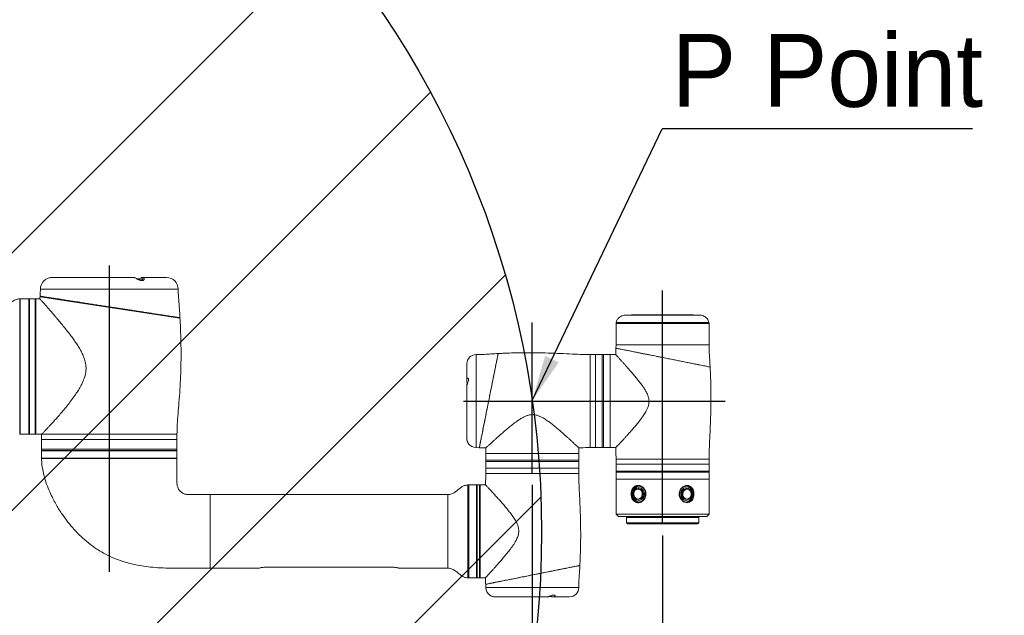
# Model space of a CAD drawing. Header units: millimetres. Extents: x 46 to 192, y 52 to 259.
# Tile 9 of 17: x 127 to 170, y 88 to 114. Entities that reach past the tile are written whole.
import ezdxf

# ---------------------------------------------------------------- set-up
doc = ezdxf.new("R2010")
doc.units = ezdxf.units.MM
doc.layers.add('标注层', color=3, linetype='Continuous')
doc.styles.add('SLDTEXTSTYLE1', font='ARIAL.TTF', dxfattribs={"width": 0.5688})
doc.styles.add('SLDTEXTSTYLE2', font='ARIAL.TTF', dxfattribs={"width": 0.948})
doc.styles.get("Standard").update_dxf_attribs({"font": 'HYSWLONGFANGSONG.TTF'})
doc.dimstyles.new('SLDDIMSTYLE0', dxfattribs={"dimtxt": 3.081982, "dimasz": 2, "dimexe": 0, "dimexo": 0.0625, "dimgap": 0.770496, "dimtad": 2, "dimlfac": 20, "dimrnd": 1e-09, "dimzin": 12, "dimdsep": 46, "dimtxsty": 'SLDTEXTSTYLE1', "dimsah": 1, "dimcen": 0.09, "dimadec": 0, "dimazin": 3, "dimtfac": 1, "dimtmove": 0, "dimatfit": 0, "dimfxl": 0, "dimfrac": 2, "dimtolj": 1, "dimtzin": 12, "dimarcsym": 0})
doc.dimstyles.new('SLDDIMSTYLE3', dxfattribs={"dimtxt": 0.18, "dimasz": 2, "dimexe": 0, "dimexo": 0.0625, "dimgap": 0, "dimtad": 0, "dimtih": 1, "dimtoh": 1, "dimdec": 0, "dimrnd": 1e-09, "dimzin": 0, "dimdsep": 46, "dimtxsty": 'Standard', "dimsah": 1, "dimcen": 0.09, "dimadec": 0, "dimazin": 0, "dimtfac": 2, "dimtdec": 0, "dimtofl": 0, "dimtmove": 0, "dimatfit": 3, "dimfxl": 0, "dimfrac": 2, "dimtolj": 1, "dimtzin": 0, "dimarcsym": 0})

# ---------------------------------------------------------------- blocks, each defined once
blk = doc.blocks.new('_D_5')
at = {"layer": '标注层'}
for p, q in [((149.341, 94.119), (149.341, 75.619)), ((155.016, 91.919), (155.016, 75.619)), ((149.341, 76.119), (146.341, 76.119)), ((149.341, 76.119), (155.016, 76.119)), ((155.016, 76.119), (163.671, 76.119))]:
    blk.add_line(p, q, dxfattribs=at)
for points in [[(149.341, 76.119), (147.341, 76.369), (147.341, 75.869)], [(155.016, 76.119), (157.016, 75.869), (157.016, 76.369)]]:
    blk.add_solid(points, dxfattribs=at)
at = {"layer": '标注层', "insert": (157.344, 80.212), "char_height": 3.175, "attachment_point": 1, "style": 'SLDTEXTSTYLE2'}
blk.add_mtext('113.5', dxfattribs=at)
blk = doc.blocks.new('SW_NOTE_2')
at = {"layer": '标注层', "color": 0}
blk.add_line((13.523, 0), (0, 0), dxfattribs=at)
at = {"layer": '标注层', "color": 0, "insert": (0.421, 4.132), "char_height": 3.175, "attachment_point": 1, "style": 'SLDTEXTSTYLE2'}
blk.add_mtext('P Point', dxfattribs=at)

msp = doc.modelspace()

# ---------------------------------------------------------------- hatches: boundary and pattern name
at = {"layer": '标注层'}
h = msp.add_hatch(dxfattribs=at)
h.set_pattern_fill('ANSI31', color=256, scale=2.5, style=0)
edge = h.paths.add_edge_path(flags=0)
edge.add_arc((109.41589, 92.06884), 40.32983, 0, 360)
edge = h.paths.add_edge_path(flags=0)
edge.add_arc((109.41589, 92.06884), 12.169, 0, 360)

# ---------------------------------------------------------------- linework, layer by layer
at = {"color": 7, "linetype": 'Continuous', "lineweight": 18}
for p, q in [((128.41542, 103.15035), (128.42695, 103.15083)), ((132.01672, 103.15134), (128.42165, 103.15134)), ((132.0125, 103.15078), (132.01316, 103.1505)), ((132.28638, 103.15056), (132.30795, 103.15026)), ((133.41589, 103.15134), (132.31061, 103.15134)), ((127.40589, 102.22634), (127.04089, 102.22634)), ((127.04089, 102.22634), (127.04089, 98.07815)), ((127.40589, 102.22634), (127.40589, 98.07815)), ((127.41589, 102.20134), (127.40589, 102.20134)), ((127.41589, 102.20134), (127.41589, 96.35134)), ((127.69089, 102.22634), (127.44089, 102.22634)), ((127.71589, 102.22504), (127.71589, 96.32634)), ((127.71589, 102.22504), (127.79089, 102.22504)), ((127.89376, 102.22634), (127.87727, 102.22634)), ((127.89863, 102.31535), (127.89219, 102.22493)), ((127.90076, 102.3152), (133.99636, 101.37742)), ((127.93213, 102.33567), (127.92833, 102.31096)), ((133.97051, 101.40669), (133.96671, 101.38198)), ((156.58223, 101.51935), (153.44954, 101.51935)), ((156.34089, 101.52345), (153.69089, 101.52345)), ((152.99089, 101.14384), (152.99089, 100.21884)), ((153.01589, 101.16884), (157.01589, 101.16884)), ((157.04089, 100.21884), (157.04089, 101.14384)), ((152.99089, 100.21884), (152.98633, 100.07445)), ((152.09089, 99.79384), (151.86589, 99.79384)), ((152.39089, 99.79384), (152.09089, 99.79384)), ((152.44089, 99.79384), (152.39089, 99.79384)), ((152.74089, 99.79384), (152.44089, 99.79384)), ((152.97578, 99.79384), (152.74089, 99.79384)), ((152.74089, 99.79384), (152.74089, 95.74384)), ((152.74089, 99.79384), (152.74089, 95.84295)), ((146.49089, 99.39384), (146.49089, 98.68799)), ((146.49089, 98.46956), (146.49089, 96.14896)), ((127.04089, 98.07815), (127.04089, 96.32634)), ((127.40589, 98.07815), (127.40589, 96.32634)), ((127.04089, 96.32634), (127.40589, 96.32634)), ((127.40589, 96.35134), (127.41589, 96.35134)), ((127.44089, 96.32634), (127.69089, 96.32634)), ((127.71589, 96.32634), (127.96589, 96.32634)), ((127.96589, 96.32634), (127.96589, 96.10134)), ((127.96589, 96.10134), (127.96589, 96.09134)), ((127.96589, 96.09134), (127.96589, 95.66884)), ((133.86589, 96.10134), (133.86589, 96.32634)), ((133.86589, 96.09134), (133.86589, 96.10134)), ((133.86589, 95.66884), (133.86589, 96.09134)), ((127.96589, 95.66884), (127.96589, 95.61884)), ((133.86589, 95.61884), (133.86589, 95.66884)), ((146.89089, 95.74384), (147.0364, 95.73964)), ((147.31589, 95.72873), (147.31589, 95.49384)), ((151.36589, 95.49384), (151.36589, 95.73234)), ((151.86589, 95.74384), (152.09089, 95.74384)), ((152.09089, 95.74384), (152.39089, 95.74384)), ((152.39089, 95.74384), (152.44089, 95.74384)), ((152.44089, 95.74384), (152.74089, 95.74384)), ((152.74089, 95.84295), (152.74089, 95.74384)), ((152.74089, 95.74384), (152.97939, 95.74384)), ((127.9808, 95.61884), (127.96589, 95.60393)), ((133.84139, 95.61884), (127.96589, 95.61884)), ((127.96589, 95.60393), (127.96589, 95.28384)), ((127.96589, 95.60393), (130.49174, 95.60393)), ((127.96589, 95.28384), (127.98089, 95.26884)), ((133.86589, 95.28384), (127.96589, 95.28384)), ((130.49174, 95.60393), (133.86589, 95.60393)), ((130.92913, 95.26884), (130.89409, 95.26884)), ((133.86589, 95.61884), (133.84139, 95.61884)), ((133.85089, 95.26884), (133.86589, 95.28384)), ((133.86589, 95.60393), (133.85098, 95.61884)), ((133.86589, 95.28384), (133.86589, 95.60393)), ((147.31589, 95.49384), (147.31589, 95.19384)), ((147.31589, 95.49384), (151.36589, 95.49384)), ((151.36589, 95.19384), (151.36589, 95.49384)), ((152.99089, 95.24384), (152.99089, 95.01884)), ((157.04089, 95.01884), (157.04089, 95.24384)), ((147.31589, 95.19384), (147.31589, 95.14384)), ((147.31589, 95.14384), (147.31589, 94.84384)), ((147.31589, 94.84384), (147.31589, 94.61884)), ((151.36589, 95.14384), (151.36589, 95.19384)), ((151.36589, 94.84384), (151.36589, 95.14384)), ((151.36589, 94.61884), (151.36589, 94.84384)), ((152.99089, 95.01884), (152.99089, 94.71884)), ((157.04089, 94.71884), (157.04089, 95.01884)), ((152.99089, 94.71884), (152.99089, 94.66884)), ((152.99089, 94.66884), (152.99089, 94.36884)), ((152.99089, 94.36884), (152.99089, 92.84384)), ((152.99089, 94.36884), (155.01589, 94.36884)), ((153.09, 94.36884), (152.99089, 94.36884)), ((157.04089, 94.36884), (153.09, 94.36884)), ((155.01589, 94.36884), (157.04089, 94.36884)), ((157.04089, 94.66884), (157.04089, 94.71884)), ((157.04089, 94.36884), (157.04089, 94.66884)), ((157.04089, 92.84384), (157.04089, 94.36884)), ((146.57589, 94.09354), (146.56589, 94.09354)), ((146.56589, 92.09384), (146.56589, 94.09354)), ((146.91589, 94.11884), (146.57589, 94.11884)), ((146.57589, 93.37805), (146.57589, 94.11884)), ((146.91589, 93.37805), (146.91589, 94.11884)), ((147.04089, 94.11884), (146.94089, 94.11884)), ((147.30439, 94.11884), (147.06589, 94.11884)), ((147.06589, 94.11884), (147.06589, 92.09384)), ((153.99013, 93.94384), (153.95537, 93.94384)), ((156.07641, 93.94384), (156.04164, 93.94384)), ((145.66589, 93.69384), (135.31589, 93.69384)), ((146.57589, 90.06884), (146.57589, 93.37805)), ((146.91589, 90.06884), (146.91589, 93.37805)), ((153.95537, 93.49384), (153.99013, 93.49384)), ((156.04164, 93.49384), (156.07641, 93.49384)), ((152.99089, 92.84384), (153.09089, 92.74384)), ((152.99089, 92.84384), (155.01589, 92.84384)), ((155.01589, 92.74384), (153.09089, 92.74384)), ((153.44089, 92.69384), (153.44089, 92.46884)), ((155.01589, 92.84384), (157.04089, 92.84384)), ((156.94089, 92.74384), (155.01589, 92.74384)), ((156.59089, 92.46884), (156.59089, 92.69384)), ((156.94089, 92.74384), (157.04089, 92.84384)), ((155.01589, 92.41884), (153.49089, 92.41884)), ((156.54089, 92.41884), (155.01589, 92.41884)), ((146.56589, 90.09414), (146.56589, 92.09384)), ((147.06589, 92.09384), (147.06589, 90.06884)), ((135.31589, 90.49384), (137.45519, 90.49384)), ((143.21589, 90.53384), (137.76589, 90.53384)), ((143.52658, 90.49384), (145.66589, 90.49384)), ((146.56589, 90.09414), (146.57589, 90.09414)), ((146.57589, 90.06884), (146.91589, 90.06884)), ((146.94089, 90.06884), (147.04089, 90.06884)), ((147.06589, 90.06884), (147.30078, 90.06884)), ((147.31194, 89.78944), (147.31589, 89.64384)), ((147.64089, 89.86884), (147.71589, 89.86884)), ((147.7208, 89.24384), (150.04044, 89.24384)), ((150.25989, 89.24384), (150.96589, 89.24384))]:
    msp.add_line(p, q, dxfattribs=at)
at = {"color": 8, "linetype": 'Continuous', "lineweight": 18}
for p, q in [((133.91589, 102.65134), (127.91589, 102.65134)), ((127.01471, 96.32695), (127.01471, 102.22572)), ((127.44089, 102.22634), (127.44089, 96.32634)), ((127.69089, 96.32634), (127.69089, 102.22634)), ((157.04089, 101.14384), (152.99089, 101.14384)), ((152.99669, 101.19953), (157.03509, 101.19953)), ((157.04089, 100.21884), (152.99089, 100.21884)), ((146.89089, 99.79384), (146.89089, 95.74384)), ((151.86589, 99.79384), (151.86589, 95.74384)), ((152.09089, 99.79384), (152.09089, 95.74384)), ((152.39089, 99.79384), (152.39089, 95.74384)), ((152.44089, 99.79384), (152.44089, 95.74384)), ((133.86589, 96.32634), (127.96589, 96.32634)), ((127.96589, 96.10134), (133.86589, 96.10134)), ((130.49476, 96.09134), (127.96589, 96.09134)), ((133.86589, 96.09134), (130.49476, 96.09134)), ((133.84139, 95.66884), (127.96589, 95.66884)), ((133.86589, 95.66884), (133.84139, 95.66884)), ((157.04089, 95.24384), (152.99089, 95.24384)), ((147.31589, 95.19384), (150.38439, 95.19384)), ((147.31589, 95.14384), (150.38439, 95.14384)), ((147.31589, 94.84384), (151.02016, 94.84384)), ((150.38439, 95.19384), (151.36589, 95.19384)), ((150.38439, 95.14384), (151.36589, 95.14384)), ((151.02016, 94.84384), (151.36589, 94.84384)), ((157.04089, 95.01884), (152.99089, 95.01884)), ((147.31589, 94.61884), (151.36589, 94.61884)), ((157.04089, 94.71884), (152.99089, 94.71884)), ((157.04089, 94.66884), (152.99089, 94.66884)), ((146.54022, 90.06915), (146.54022, 94.11853)), ((146.94089, 94.11884), (146.94089, 90.06884)), ((147.04089, 92.09384), (147.04089, 94.11884)), ((145.66589, 93.69384), (145.66589, 90.49384)), ((155.01589, 92.69384), (153.44089, 92.69384)), ((156.59089, 92.69384), (155.01589, 92.69384)), ((153.44089, 92.46884), (155.01589, 92.46884)), ((155.01589, 92.46884), (156.59089, 92.46884)), ((147.04089, 90.06884), (147.04089, 92.09384)), ((147.31589, 89.64384), (151.36589, 89.64384))]:
    msp.add_line(p, q, dxfattribs=at)
at = {"color": 7, "linetype": 'Continuous', "lineweight": 18, "flags": 128}
for points in [[(132.37097, 103.05081), (132.37091, 103.05186), (132.36252, 103.04344), (132.34486, 103.03549), (132.31938, 103.03223), (132.2835, 103.0361), (132.24338, 103.04734), (132.19818, 103.06524), (132.14913, 103.08828), (132.1017, 103.11219), (132.0672, 103.12966), (132.04362, 103.14116), (132.04307, 103.14142), (132.04307, 103.14142)], [(153.69089, 101.52345), (153.67138, 101.52153), (153.66255, 101.51935)], [(156.36922, 101.51935), (156.3604, 101.52153), (156.34089, 101.52345)], [(146.49139, 98.46614), (146.49465, 98.48236), (146.49817, 98.51414), (146.49872, 98.55787), (146.49591, 98.60725), (146.49211, 98.65848), (146.49112, 98.70602), (146.49583, 98.74237), (146.50636, 98.76503), (146.52193, 98.77379), (146.54074, 98.76614), (146.54966, 98.75527), (146.55721, 98.73921), (146.56171, 98.72112), (146.56361, 98.69895), (146.55992, 98.6569), (146.55026, 98.61634), (146.55026, 98.61634)], [(153.72104, 93.72198), (153.72916, 93.79978), (153.75192, 93.87352), (153.78817, 93.93951), (153.8361, 93.99443), (153.8933, 94.03553), (153.95691, 94.06075), (154.02104, 94.06884)], [(154.22434, 93.6877), (154.20945, 93.61804), (154.17962, 93.55526), (154.13687, 93.50362), (154.08412, 93.46664), (154.02497, 93.44686), (153.96344, 93.44561), (153.90374, 93.46298), (153.84992, 93.49778), (153.80565, 93.54765), (153.77396, 93.60919), (153.757, 93.6782), (153.75593, 93.74998), (153.77082, 93.81963), (153.80065, 93.88242), (153.8434, 93.93406), (153.89615, 93.97103), (153.9553, 93.99082), (154.01682, 93.99207), (154.07653, 93.9747), (154.13035, 93.93989), (154.17462, 93.89002), (154.20631, 93.82849), (154.22327, 93.75948), (154.22434, 93.6877)], [(155.76176, 93.63269), (155.80682, 93.52516), (155.80705, 93.52478), (155.88114, 93.43974), (155.97299, 93.3862), (156.07239, 93.36889), (156.16875, 93.39075), (156.25036, 93.44995), (156.30876, 93.5381), (156.34077, 93.64536), (156.3447, 93.7609), (156.32853, 93.84655), (156.28203, 93.9477), (156.21164, 94.02189), (156.1237, 94.06235), (156.02509, 94.06536), (155.92608, 94.02932), (155.84058, 93.95826), (155.78044, 93.86165), (155.75278, 93.7496), (155.75149, 93.71884), (155.75149, 93.71884)], [(155.80606, 93.72838), (155.81621, 93.79919), (155.84171, 93.86452), (155.88084, 93.91992), (155.93093, 93.96162), (155.98857, 93.98678), (156.04982, 93.99367), (156.11051, 93.98184), (156.16651, 93.95208), (156.214, 93.90643), (156.24975, 93.84799), (156.27131, 93.78076), (156.27722, 93.7093), (156.26708, 93.63849), (156.24157, 93.57316), (156.20244, 93.51775), (156.15235, 93.47605), (156.09471, 93.4509), (156.03346, 93.444), (155.97277, 93.45584), (155.91677, 93.48559), (155.86928, 93.53125), (155.83354, 93.58968), (155.81197, 93.65692), (155.80606, 93.72838)], [(156.04107, 94.06704), (156.0876, 94.05716), (156.15021, 94.02872), (156.20582, 93.98474), (156.25164, 93.92743), (156.28539, 93.85967), (156.30537, 93.78484), (156.31057, 93.7067), (156.30073, 93.62916), (156.27636, 93.55613), (156.23866, 93.49125), (156.18954, 93.43779), (156.13145, 93.39842), (156.06731, 93.37512), (156.02933, 93.36951)], [(156.08058, 93.50384), (156.11631, 93.5077), (156.16811, 93.52903), (156.21222, 93.56722), (156.24472, 93.61889), (156.26273, 93.67944), (156.26463, 93.74349), (156.25027, 93.80535), (156.22092, 93.85952), (156.17918, 93.90119), (156.12877, 93.92666), (156.07417, 93.93367), (156.07033, 93.93344)], [(154.02104, 93.36884), (154.01835, 93.36885), (153.95166, 93.37833), (153.88845, 93.40487), (153.83189, 93.44717), (153.78481, 93.50308), (153.74958, 93.56981), (153.72796, 93.64402), (153.72104, 93.72198)], [(153.89603, 93.92433), (153.87674, 93.91601), (153.83019, 93.88198), (153.7943, 93.83346), (153.77227, 93.77475), (153.76605, 93.71107), (153.77619, 93.64809), (153.8018, 93.59139), (153.8406, 93.54601), (153.88913, 93.51599), (153.94309, 93.504), (153.94789, 93.50386)]]:
    msp.add_lwpolyline(points, dxfattribs=at)
at = {"color": 8, "linetype": 'Continuous', "lineweight": 18, "flags": 128}
msp.add_lwpolyline([(154.13332, 93.69449), (154.13134, 93.75854), (154.11326, 93.81906), (154.0807, 93.87067), (154.03654, 93.9088), (153.98471, 93.93004), (153.92982, 93.93252), (153.89603, 93.92433)], dxfattribs=at)
at = {"color": 7, "linetype": 'Continuous', "lineweight": 18}
for centre, radius, start, end in [((128.41589, 102.65134), 0.5, 132.429763, 180), ((133.41589, 102.65134), 0.5, 0, 90), ((127.01589, 102.20075), 0.025, 0, 92.700486), ((127.44089, 102.20134), 0.025, 90, 180), ((127.69089, 102.20134), 0.025, 0, 90), ((153.01589, 101.14384), 0.025, 90, 180), ((153.02103, 101.19384), 0.025, 166.851125, 270), ((157.01075, 101.19384), 0.025, 270, 13.148875), ((157.01589, 101.14384), 0.025, 0, 90), ((146.89089, 99.39384), 0.4, 90, 180), ((127.01589, 96.35192), 0.025, 267.299514, 0), ((127.44089, 96.35134), 0.025, 180, 270), ((127.69089, 96.35134), 0.025, 270, 0), ((146.89089, 96.14384), 0.4, 215.071174, 270), ((146.54089, 94.09354), 0.025, 0, 91.523557), ((146.94089, 94.09384), 0.025, 90, 180), ((147.04089, 94.09384), 0.025, 0, 90), ((153.93578, 93.73032), 0.21442, 350.075449, 84.75884), ((153.97055, 93.73032), 0.21442, 350.075449, 84.75884), ((156.05638, 93.73664), 0.20772, 94.067468, 182.758333), ((156.09114, 93.73664), 0.20772, 94.067468, 182.758333), ((153.94303, 93.69746), 0.204, 273.466796, 358.847707), ((153.9778, 93.69746), 0.204, 273.466796, 358.847707), ((156.05861, 93.70408), 0.21092, 173.85774, 265.386893), ((156.09337, 93.70408), 0.21092, 173.85774, 265.386893), ((153.39089, 92.69384), 0.05, 0, 90), ((156.64089, 92.69384), 0.05, 90, 180), ((153.49089, 92.46884), 0.05, 180, 270), ((156.54089, 92.46884), 0.05, 270, 0), ((146.54089, 90.09414), 0.025, 268.476443, 0), ((146.94089, 90.09384), 0.025, 180, 270), ((147.04089, 90.09384), 0.025, 270, 0), ((147.71589, 89.64384), 0.4, 180, 235.176809), ((150.96589, 89.64384), 0.4, 270, 0)]:
    msp.add_arc(centre, radius, start, end, dxfattribs=at)
at = {"color": 8, "linetype": 'Continuous', "lineweight": 18}
for centre, radius, start, end in [((156.10073, 93.73228), 0.20344, 98.59294, 181.686085), ((153.93566, 93.70126), 0.19778, 273.545572, 358.039758), ((156.09705, 93.70407), 0.20091, 173.648529, 265.296748)]:
    msp.add_arc(centre, radius, start, end, dxfattribs=at)
at = {"color": 7, "linetype": 'Continuous', "lineweight": 18}
for points, knots in [([(128.42679, 103.15022), (128.41657, 103.15057), (128.38604, 103.15163), (128.32581, 103.14316), (128.25567, 103.12406), (128.1885, 103.09535), (128.13976, 103.06651), (128.10741, 103.04359), (128.08738, 103.02791), (128.07581, 103.01796), (128.07814, 103.01994), (128.07862, 103.02036)], [0, 0, 0, 0, 0.07400647, 0.22112533, 0.36399858, 0.5141045, 0.67976476, 0.76574165, 0.8549961, 0.9697138, 1, 1, 1, 1]), ([(132.04307, 103.14142), (132.03993, 103.14288), (132.03488, 103.14523), (132.03413, 103.14557), (132.03385, 103.1457)], [0, 0, 0, 0, 0.62223765, 1, 1, 1, 1]), ([(127.91589, 102.65134), (127.91478, 102.60862), (127.91218, 102.50787), (127.90496, 102.4043), (127.90062, 102.34338), (127.90041, 102.34038)], [0, 0, 0, 0, 0.41162374, 0.97099362, 1, 1, 1, 1]), ([(133.99485, 101.40294), (133.99473, 101.40528), (133.98792, 101.53903), (133.97234, 101.76453), (133.95094, 102.06702), (133.93401, 102.30261), (133.92025, 102.49313), (133.91718, 102.6045), (133.91589, 102.65134)], [0, 0, 0, 0, 0.005623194, 0.32118116, 0.542011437, 0.732852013, 0.887646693, 1, 1, 1, 1]), ([(127.0153, 102.22212), (126.96491, 102.21706), (126.85744, 102.20627), (126.70936, 102.12389), (126.57433, 102.01086), (126.45138, 101.87827), (126.33408, 101.74142), (126.21616, 101.61143), (126.09126, 101.50155), (125.9497, 101.4181), (125.84395, 101.40694), (125.79089, 101.40134)], [0, 0, 0, 0, 0.099079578, 0.211301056, 0.326915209, 0.446613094, 0.567382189, 0.682961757, 0.792379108, 0.895812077, 1, 1, 1, 1]), ([(127.79089, 102.22504), (127.80072, 102.22507), (127.82038, 102.22513), (127.84665, 102.22554), (127.86625, 102.22599), (127.87736, 102.22631), (127.87729, 102.2263), (127.87727, 102.2263)], [0, 0, 0, 0, 0.214773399, 0.42954451, 0.644375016, 0.859244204, 1, 1, 1, 1]), ([(127.96589, 96.32634), (127.96706, 96.32751), (127.9705, 96.33095), (128.00901, 96.36951), (128.08205, 96.44362), (128.16628, 96.53058), (128.24853, 96.61671), (128.34189, 96.71609), (128.45451, 96.83813), (128.58791, 96.98585), (128.74291, 97.16228), (128.90681, 97.35479), (129.07639, 97.56163), (129.24801, 97.78123), (129.40463, 97.99508), (129.54356, 98.20176), (129.6495, 98.37725), (129.7357, 98.54145), (129.8183, 98.72681), (129.87884, 98.92181), (129.90482, 99.12011), (129.90428, 99.31313), (129.8609, 99.54368), (129.7693, 99.78203), (129.6597, 99.99604), (129.54464, 100.18794), (129.4214, 100.37341), (129.27386, 100.58018), (129.10297, 100.80513), (128.92776, 101.0249), (128.77064, 101.21624), (128.64762, 101.36305), (128.53299, 101.49804), (128.42688, 101.6216), (128.3171, 101.74807), (128.21532, 101.86423), (128.1298, 101.96105), (128.05991, 102.03968), (128.00419, 102.10207), (127.95825, 102.15328), (127.9235, 102.19188), (127.90167, 102.21607), (127.89174, 102.22705), (127.89337, 102.22525), (127.89376, 102.22482)], [0, 0, 0, 0, 0.01816253, 0.05300363, 0.08855228, 0.11073524, 0.13325316, 0.15592695, 0.17890329, 0.20854457, 0.23841296, 0.26891418, 0.29960379, 0.33005686, 0.36067997, 0.38410804, 0.40764722, 0.42344107, 0.44019591, 0.46848134, 0.48354486, 0.49890294, 0.52495431, 0.55183968, 0.5741231, 0.59671501, 0.6194213, 0.64234405, 0.67585343, 0.70958376, 0.73544203, 0.76141778, 0.77882116, 0.80250749, 0.82631907, 0.85057089, 0.8749993, 0.89452005, 0.91429134, 0.9341974, 0.95438965, 0.97400093, 0.99377406, 1, 1, 1, 1]), ([(129.28792, 102.12709), (129.19968, 102.14066), (129.02221, 102.16797), (128.79973, 102.20219), (128.61126, 102.23119), (128.45398, 102.25539), (128.31269, 102.27712), (128.19151, 102.29577), (128.09124, 102.31119), (128.01155, 102.32345), (127.95139, 102.33271), (127.9149, 102.33832), (127.89903, 102.34076), (127.90188, 102.34032), (127.90249, 102.34023)], [0, 0, 0, 0, 0.10673354, 0.21467514, 0.2987095, 0.38333685, 0.46984581, 0.55700977, 0.64009868, 0.72377325, 0.80930265, 0.89547591, 0.97778215, 1, 1, 1, 1]), ([(133.99489, 101.40294), (133.9929, 101.40325), (133.9889, 101.40386), (133.95658, 101.40883), (133.90432, 101.41687), (133.83081, 101.42818), (133.7381, 101.44244), (133.62652, 101.45961), (133.4952, 101.47981), (133.34582, 101.5028), (133.18097, 101.52816), (133.0007, 101.55589), (132.80444, 101.58609), (132.59456, 101.61837), (132.37455, 101.65222), (132.14409, 101.68768), (131.90306, 101.72476), (131.65456, 101.76299), (131.40265, 101.80175), (131.14678, 101.84111), (130.88705, 101.88107), (130.62733, 101.92103), (130.37189, 101.96032), (130.11998, 101.99908), (129.87154, 102.0373), (129.64963, 102.07144), (129.45487, 102.1014), (129.34365, 102.11851), (129.28792, 102.12709)], [0, 0, 0, 0, 0.03807632, 0.07615267, 0.11533487, 0.15451718, 0.19260816, 0.2306993, 0.26988346, 0.30906786, 0.34740185, 0.38573607, 0.42516177, 0.46458771, 0.50331098, 0.54203445, 0.58186112, 0.62168797, 0.66078693, 0.69988598, 0.74010876, 0.78033155, 0.81963266, 0.8589337, 0.89937977, 0.93982566, 0.96985109, 1, 1, 1, 1]), ([(133.86589, 96.32634), (133.86927, 96.46643), (133.87637, 96.76106), (133.91384, 97.22344), (133.95477, 97.72783), (133.99418, 98.27146), (134.02439, 98.84786), (134.04151, 99.44683), (134.04345, 100.00864), (134.03399, 100.52073), (134.01864, 100.96094), (134.00331, 101.24487), (133.99615, 101.37741)], [0, 0, 0, 0, 0.08310751, 0.17479129, 0.27509617, 0.38331684, 0.49810049, 0.61745636, 0.73872907, 0.83133098, 0.92126723, 1, 1, 1, 1]), ([(153.44954, 101.51935), (153.40066, 101.51681), (153.31163, 101.51217), (153.19277, 101.46511), (153.09809, 101.39192), (153.028, 101.30271), (153.00924, 101.23115), (153.00129, 101.20082)], [0, 0, 0, 0, 0.24481089, 0.4458779, 0.63064456, 0.84347909, 1, 1, 1, 1]), ([(157.03142, 101.20062), (157.02544, 101.22496), (157.01083, 101.28435), (156.95528, 101.36652), (156.88041, 101.43703), (156.79284, 101.48519), (156.69403, 101.51467), (156.62161, 101.5177), (156.58223, 101.51935)], [0, 0, 0, 0, 0.12510776, 0.30536401, 0.48755927, 0.63739967, 0.80287461, 1, 1, 1, 1]), ([(152.98672, 100.07443), (152.98586, 100.03806), (152.98363, 99.94401), (152.97765, 99.85012), (152.97398, 99.79254)], [0, 0, 0, 0, 0.38666024, 1, 1, 1, 1]), ([(157.08914, 99.25436), (157.0847, 99.32603), (157.07204, 99.53043), (157.04924, 99.85162), (157.04355, 100.10171), (157.04089, 100.21884)], [0, 0, 0, 0, 0.22308093, 0.63612585, 1, 1, 1, 1]), ([(147.85543, 99.84102), (147.80799, 99.83859), (147.65518, 99.83077), (147.41048, 99.81582), (147.13653, 99.79899), (146.96764, 99.79545), (146.89089, 99.79384)], [0, 0, 0, 0, 0.14755139, 0.47531065, 0.76156089, 1, 1, 1, 1]), ([(147.03534, 95.74109), (147.03572, 95.74297), (147.03647, 95.74676), (147.04271, 95.77797), (147.05261, 95.82744), (147.06799, 95.90437), (147.09014, 96.01507), (147.12035, 96.16613), (147.15606, 96.34471), (147.19662, 96.54748), (147.24129, 96.77083), (147.28929, 97.01086), (147.33984, 97.26361), (147.39214, 97.5251), (147.44526, 97.79069), (147.49838, 98.05629), (147.55068, 98.31779), (147.60124, 98.5706), (147.64926, 98.81069), (147.69394, 99.0341), (147.73449, 99.23686), (147.77021, 99.41542), (147.80042, 99.5665), (147.82257, 99.67724), (147.83797, 99.75423), (147.84792, 99.80399), (147.85424, 99.83561), (147.85502, 99.83951), (147.85541, 99.84145)], [0, 0, 0, 0, 0.03103792, 0.06222623, 0.09350088, 0.12482413, 0.16649704, 0.20817116, 0.24976094, 0.29149538, 0.33319759, 0.37475979, 0.41646255, 0.45818959, 0.49982649, 0.54142579, 0.58313476, 0.62484191, 0.6663625, 0.70803641, 0.74976484, 0.79128855, 0.83293998, 0.87463789, 0.90589341, 0.93712055, 0.96856711, 1, 1, 1, 1]), ([(147.85541, 99.84145), (147.85435, 99.83614), (147.85219, 99.82535), (147.83485, 99.73864), (147.80747, 99.60176), (147.77027, 99.41576), (147.72388, 99.1838), (147.67, 98.91441), (147.60922, 98.61052), (147.54383, 98.28354), (147.47475, 97.93814), (147.40485, 97.58866), (147.33523, 97.24054), (147.26916, 96.91021), (147.20759, 96.60235), (147.15369, 96.33285), (147.10802, 96.10451), (147.0728, 95.92841), (147.0487, 95.80791), (147.03624, 95.74562), (147.03652, 95.74702), (147.03663, 95.74754)], [0, 0, 0, 0, 0.051652, 0.10481211, 0.15646127, 0.20958574, 0.26167296, 0.31522019, 0.36823208, 0.42273014, 0.47665837, 0.53211932, 0.5865786, 0.6426214, 0.6969703, 0.75293759, 0.80652577, 0.86173315, 0.91420036, 0.96824611, 1, 1, 1, 1]), ([(151.86589, 99.79384), (151.72208, 99.79628), (151.41786, 99.80146), (150.94241, 99.82587), (150.43276, 99.84984), (149.90394, 99.86941), (149.37064, 99.87934), (148.88229, 99.87799), (148.44751, 99.86781), (148.11955, 99.85529), (147.92461, 99.84476), (147.85543, 99.84102)], [0, 0, 0, 0, 0.10751934, 0.2274603, 0.35588934, 0.4889807, 0.62306944, 0.75464454, 0.85405115, 0.94820386, 1, 1, 1, 1]), ([(154.42725, 97.76884), (154.42378, 97.81096), (154.41671, 97.8967), (154.37933, 98.01327), (154.32573, 98.13582), (154.25485, 98.26216), (154.15281, 98.41767), (154.02942, 98.58485), (153.8877, 98.76299), (153.74512, 98.93397), (153.61686, 99.08306), (153.50464, 99.21105), (153.40771, 99.32012), (153.31584, 99.42236), (153.2378, 99.5084), (153.17321, 99.57909), (153.12052, 99.63645), (153.07419, 99.68663), (153.03583, 99.728), (153.00605, 99.76001), (152.98576, 99.78175), (152.97508, 99.79318), (152.97559, 99.79263), (152.97578, 99.79244)], [0, 0, 0, 0, 0.03557625, 0.07241054, 0.1029814, 0.14953332, 0.19650783, 0.26441836, 0.33281213, 0.40260669, 0.47290226, 0.52540297, 0.57817901, 0.63193078, 0.68607968, 0.72683483, 0.76782026, 0.80960679, 0.85170844, 0.89247878, 0.93360365, 0.97592178, 1, 1, 1, 1]), ([(157.04089, 95.24384), (157.04333, 95.38764), (157.04851, 95.69186), (157.07292, 96.16731), (157.09689, 96.67697), (157.11646, 97.20578), (157.12639, 97.73909), (157.12504, 98.22743), (157.11486, 98.66222), (157.10234, 98.99018), (157.09181, 99.18512), (157.08807, 99.25431)], [0, 0, 0, 0, 0.107519, 0.22745958, 0.35588821, 0.48897915, 0.62306746, 0.75464214, 0.85404844, 0.94820085, 1, 1, 1, 1]), ([(146.55026, 98.61634), (146.54423, 98.59811), (146.53219, 98.56168), (146.51542, 98.52255), (146.50452, 98.49678), (146.49622, 98.47721), (146.49116, 98.46394), (146.49143, 98.46537), (146.49151, 98.46579)], [0, 0, 0, 0, 0.231108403, 0.461923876, 0.577045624, 0.696139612, 0.909198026, 1, 1, 1, 1]), ([(152.97939, 95.74475), (152.97937, 95.74473), (152.97931, 95.74467), (152.98814, 95.75393), (153.00489, 95.77152), (153.02929, 95.7972), (153.07006, 95.84023), (153.12259, 95.8959), (153.19206, 95.97002), (153.25998, 96.04294), (153.34382, 96.1337), (153.43537, 96.23381), (153.54271, 96.35267), (153.66601, 96.49159), (153.80545, 96.6529), (153.94902, 96.82555), (154.0842, 96.99813), (154.20604, 97.16924), (154.29948, 97.32056), (154.36826, 97.46408), (154.41823, 97.60654), (154.42406, 97.7113), (154.42725, 97.76884)], [0, 0, 0, 0, 0.02362387, 0.05987927, 0.0969865, 0.13437601, 0.16934344, 0.24022053, 0.27615258, 0.32691808, 0.37807968, 0.43033264, 0.48290064, 0.55057981, 0.61876708, 0.68840398, 0.75850728, 0.81548616, 0.87291438, 0.91193476, 0.95162772, 1, 1, 1, 1]), ([(149.34089, 97.1802), (149.29876, 97.17673), (149.21303, 97.16966), (149.09645, 97.13228), (148.9739, 97.07868), (148.84756, 97.0078), (148.69205, 96.90576), (148.52488, 96.78237), (148.34674, 96.64065), (148.17576, 96.49807), (148.02666, 96.36982), (147.89868, 96.25759), (147.7896, 96.16066), (147.68736, 96.06879), (147.60133, 95.99075), (147.53064, 95.92616), (147.47328, 95.87347), (147.4231, 95.82714), (147.38173, 95.78878), (147.34972, 95.759), (147.32797, 95.73871), (147.31655, 95.72803), (147.31709, 95.72854), (147.31729, 95.72873)], [0, 0, 0, 0, 0.03557625, 0.07241054, 0.1029814, 0.14953332, 0.19650783, 0.26441836, 0.33281213, 0.40260669, 0.47290226, 0.52540297, 0.57817901, 0.63193078, 0.68607968, 0.72683483, 0.76782026, 0.80960679, 0.85170844, 0.89247878, 0.93360365, 0.97592178, 1, 1, 1, 1]), ([(151.36498, 95.73234), (151.365, 95.73232), (151.36506, 95.73226), (151.3558, 95.74109), (151.3382, 95.75784), (151.31252, 95.78224), (151.2695, 95.82301), (151.21383, 95.87554), (151.1397, 95.94501), (151.06679, 96.01293), (150.97603, 96.09677), (150.87592, 96.18832), (150.75706, 96.29566), (150.61814, 96.41896), (150.45682, 96.5584), (150.28418, 96.70197), (150.1116, 96.83715), (149.94048, 96.95899), (149.78916, 97.05243), (149.64564, 97.12121), (149.50319, 97.17118), (149.39843, 97.17701), (149.34089, 97.1802)], [0, 0, 0, 0, 0.02362387, 0.05987927, 0.0969865, 0.13437601, 0.16934344, 0.24022053, 0.27615258, 0.32691808, 0.37807968, 0.43033264, 0.48290064, 0.55057981, 0.61876708, 0.68840398, 0.75850728, 0.81548616, 0.87291438, 0.91193476, 0.95162772, 1, 1, 1, 1]), ([(146.49104, 96.15552), (146.49098, 96.14921), (146.49086, 96.13589), (146.49242, 96.11295), (146.49549, 96.08866), (146.50017, 96.06408), (146.50621, 96.04006), (146.51355, 96.01651), (146.52204, 95.99372), (146.53134, 95.97222), (146.54094, 95.95271), (146.55002, 95.93609), (146.5574, 95.92368), (146.56206, 95.91626), (146.56394, 95.91335), (146.56354, 95.91397), (146.5635, 95.91403)], [0, 0, 0, 0, 0.06497089, 0.13708655, 0.21142138, 0.28161879, 0.35369958, 0.42699871, 0.50209136, 0.58206411, 0.66412779, 0.74796984, 0.8346599, 0.91138008, 0.99116869, 1, 1, 1, 1]), ([(147.0353, 95.73967), (147.07166, 95.73881), (147.16571, 95.73658), (147.2596, 95.7306), (147.31719, 95.72693)], [0, 0, 0, 0, 0.38666304, 1, 1, 1, 1]), ([(151.36504, 95.73096), (151.39692, 95.73242), (151.56376, 95.74008), (151.73078, 95.74216), (151.86589, 95.74384)], [0, 0, 0, 0, 0.19107838, 1, 1, 1, 1]), ([(152.97801, 95.74469), (152.97947, 95.71281), (152.98713, 95.54597), (152.98921, 95.37895), (152.99089, 95.24384)], [0, 0, 0, 0, 0.19107838, 1, 1, 1, 1]), ([(127.96589, 95.26884), (127.96963, 95.17323), (127.97709, 94.98297), (128.02692, 94.70442), (128.10428, 94.39714), (128.21335, 94.07516), (128.34872, 93.75219), (128.48337, 93.4766), (128.61213, 93.24144), (128.73914, 93.02976), (128.90057, 92.7825), (129.11094, 92.49396), (129.38106, 92.1718), (129.68342, 91.86137), (130.01456, 91.57337), (130.39644, 91.29649), (130.82846, 91.0477), (131.25849, 90.86252), (131.64429, 90.7363), (131.98325, 90.65075), (132.33999, 90.58402), (132.7265, 90.534), (133.1544, 90.50105), (133.62731, 90.48464), (134.14719, 90.4824), (134.71524, 90.49018), (135.11025, 90.49259), (135.31589, 90.49384)], [0, 0, 0, 0, 0.02904216, 0.05779678, 0.08577267, 0.12529882, 0.16095394, 0.19212658, 0.21846067, 0.24239885, 0.26712385, 0.30817225, 0.35082553, 0.39477402, 0.43971828, 0.4840163, 0.53791964, 0.59085513, 0.62597966, 0.66117734, 0.69700667, 0.73620268, 0.77954809, 0.82736977, 0.87996353, 0.93751191, 1, 1, 1, 1]), ([(130.9117, 95.26884), (130.783, 95.26884), (130.52562, 95.26884), (130.14628, 95.26884), (129.78013, 95.26884), (129.43345, 95.26884), (129.11213, 95.26884), (128.82164, 95.26884), (128.56695, 95.26884), (128.35246, 95.26884), (128.18149, 95.26884), (128.05826, 95.26884), (127.98033, 95.26884), (127.97079, 95.26884), (127.96603, 95.26884)], [0, 0, 0, 0, 0.08340162, 0.16678916, 0.25016666, 0.33353529, 0.41689707, 0.50025561, 0.5836126, 0.66696969, 0.75033051, 0.83369707, 0.91707053, 1, 1, 1, 1]), ([(133.86575, 95.26884), (133.8658, 95.26884), (133.87421, 95.26884), (133.84485, 95.26884), (133.77394, 95.26884), (133.64788, 95.26884), (133.47664, 95.26884), (133.2611, 95.26884), (133.00552, 95.26884), (132.71408, 95.26884), (132.39188, 95.26884), (132.04442, 95.26884), (131.67767, 95.26884), (131.29792, 95.26884), (131.04043, 95.26884), (130.9117, 95.26884)], [0, 0, 0, 0, 0.00045497, 0.08373771, 0.16702982, 0.25033075, 0.33363694, 0.41694563, 0.50025581, 0.58356442, 0.66686839, 0.7501667, 0.83345661, 0.91673457, 1, 1, 1, 1]), ([(135.31589, 93.69384), (135.21348, 93.69385), (135.02511, 93.69388), (134.76726, 93.69372), (134.55869, 93.69416), (134.41029, 93.69314), (134.31034, 93.69493), (134.24282, 93.70779), (134.1685, 93.73159), (134.08337, 93.77641), (133.9996, 93.84768), (133.93607, 93.93193), (133.89896, 94.00942), (133.87739, 94.0805), (133.86484, 94.15485), (133.86652, 94.27274), (133.86561, 94.44352), (133.86599, 94.67603), (133.86586, 94.95643), (133.86588, 95.15937), (133.86589, 95.26884)], [0, 0, 0, 0, 0.10935568, 0.20114571, 0.27537008, 0.33202878, 0.3597419, 0.38186708, 0.40514785, 0.4428963, 0.48376291, 0.52158322, 0.55475222, 0.57493365, 0.60077371, 0.63488185, 0.70054721, 0.78328869, 0.88310628, 1, 1, 1, 1]), ([(147.31589, 94.61884), (147.31404, 94.47501), (147.31189, 94.30799), (147.30419, 94.14116), (147.30312, 94.11798)], [0, 0, 0, 0, 0.86110853, 1, 1, 1, 1]), ([(151.41323, 90.60837), (151.41908, 90.72235), (151.43216, 90.97693), (151.44509, 91.37965), (151.45148, 91.82077), (151.44911, 92.29039), (151.43755, 92.77895), (151.41778, 93.27564), (151.39499, 93.75304), (151.37265, 94.19853), (151.36806, 94.48375), (151.36589, 94.61884)], [0, 0, 0, 0, 0.08532479, 0.19057789, 0.30121672, 0.41513593, 0.5416577, 0.66656212, 0.78674983, 0.89899624, 1, 1, 1, 1]), ([(146.54041, 94.11647), (146.5082, 94.11512), (146.43208, 94.11192), (146.314, 94.06177), (146.19315, 93.97657), (146.06976, 93.87379), (145.94081, 93.77752), (145.80451, 93.70641), (145.70974, 93.69782), (145.66589, 93.69384)], [0, 0, 0, 0, 0.09698658, 0.22920208, 0.37990676, 0.54419678, 0.71444502, 0.86784676, 1, 1, 1, 1]), ([(147.30078, 90.07024), (147.30047, 90.06991), (147.29956, 90.06894), (147.31002, 90.08013), (147.33433, 90.10617), (147.37322, 90.14802), (147.42056, 90.19914), (147.47972, 90.26336), (147.55648, 90.34735), (147.63117, 90.42962), (147.72284, 90.53151), (147.82203, 90.64299), (147.93614, 90.77302), (148.06486, 90.92254), (148.2079, 91.0938), (148.35368, 91.27664), (148.50088, 91.4764), (148.60897, 91.64681), (148.68931, 91.80958), (148.72841, 91.91758), (148.74732, 92.02056), (148.75488, 92.10495), (148.7497, 92.19064), (148.73152, 92.27934), (148.6943, 92.40193), (148.61525, 92.56113), (148.49614, 92.74487), (148.37194, 92.91312), (148.24317, 93.07466), (148.11341, 93.22961), (147.98558, 93.3772), (147.86097, 93.51759), (147.7413, 93.64993), (147.64257, 93.7575), (147.56397, 93.84232), (147.50266, 93.90805), (147.44734, 93.96701), (147.39979, 94.01744), (147.34745, 94.07271), (147.3148, 94.10701), (147.30312, 94.11926), (147.30416, 94.11817), (147.30439, 94.11793)], [0, 0, 0, 0, 0.00933991, 0.02706767, 0.06313174, 0.0814976, 0.09945709, 0.13584273, 0.15427868, 0.18090339, 0.2077353, 0.23513951, 0.26270971, 0.29718374, 0.33190967, 0.3673771, 0.40310352, 0.44137148, 0.45425202, 0.48068436, 0.4896811, 0.49844386, 0.5164056, 0.52563073, 0.53672175, 0.57068566, 0.6010946, 0.63178295, 0.66307891, 0.6945438, 0.72594152, 0.75753361, 0.78982418, 0.82240611, 0.84342017, 0.86454547, 0.88606108, 0.90773239, 0.92875501, 0.97174421, 0.99382087, 1, 1, 1, 1]), ([(153.64686, 93.71884), (153.64686, 93.71938), (153.64687, 93.73011), (153.64777, 93.75611), (153.6524, 93.79723), (153.66199, 93.84215), (153.67433, 93.8804), (153.68962, 93.9167), (153.70575, 93.94675), (153.72707, 93.97844), (153.75125, 94.00741), (153.77853, 94.03235), (153.80818, 94.05359), (153.83585, 94.06875), (153.86117, 94.07873), (153.88703, 94.08666), (153.9133, 94.09189), (153.94924, 94.09455), (153.98555, 94.09274), (154.02175, 94.08569), (154.05725, 94.07457), (154.08772, 94.06117), (154.12111, 94.04195), (154.15293, 94.01904), (154.1823, 93.99187), (154.20915, 93.96141), (154.23329, 93.9279), (154.25342, 93.89132), (154.26982, 93.85271), (154.28243, 93.81237), (154.28954, 93.77339), (154.29232, 93.74198), (154.29301, 93.71927), (154.29237, 93.69626), (154.29012, 93.6706), (154.28486, 93.63738), (154.27424, 93.59679), (154.25699, 93.5532), (154.23722, 93.51676), (154.21422, 93.48275), (154.18801, 93.45134), (154.15854, 93.42369), (154.12678, 93.39941), (154.0972, 93.38143), (154.06216, 93.36503), (154.03081, 93.35435), (154.00322, 93.34835), (153.97576, 93.34444), (153.94873, 93.34319), (153.91314, 93.34578), (153.87841, 93.35274), (153.84525, 93.36475), (153.81379, 93.38067), (153.78771, 93.39814), (153.76011, 93.4218), (153.7347, 93.44902), (153.70967, 93.48399), (153.69077, 93.51862), (153.67693, 93.55085), (153.66845, 93.57539), (153.65995, 93.60514), (153.65358, 93.63523), (153.64803, 93.67633), (153.6473, 93.70271), (153.64686, 93.71884)], [0, 0, 0, 0, 0.00068393, 0.01354995, 0.03283616, 0.05308742, 0.07242698, 0.08532815, 0.10559417, 0.1187727, 0.13852788, 0.15922641, 0.17257506, 0.19258516, 0.20641679, 0.21358439, 0.23340272, 0.2466235, 0.26741048, 0.28694239, 0.29997183, 0.32042899, 0.33346914, 0.35301721, 0.37348079, 0.38665167, 0.40639544, 0.42709752, 0.44025328, 0.45997391, 0.48069601, 0.49025478, 0.49981357, 0.50937235, 0.51931184, 0.53234712, 0.55188689, 0.57241119, 0.59201866, 0.60509862, 0.62565422, 0.64552355, 0.65877824, 0.67961038, 0.69288251, 0.71277786, 0.72653164, 0.7336596, 0.75328831, 0.76638244, 0.78695355, 0.80646662, 0.81948336, 0.8399063, 0.85304957, 0.87275218, 0.89338531, 0.91323615, 0.92647879, 0.94020945, 0.94732946, 0.96671311, 0.97964415, 1, 1, 1, 1]), ([(153.68519, 93.71884), (153.68535, 93.70928), (153.68569, 93.69017), (153.68841, 93.6617), (153.69284, 93.63295), (153.69917, 93.60462), (153.70869, 93.57243), (153.72254, 93.53721), (153.73978, 93.50473), (153.75961, 93.47505), (153.78181, 93.44826), (153.80673, 93.42534), (153.83356, 93.40598), (153.86207, 93.39017), (153.89622, 93.37747), (153.92813, 93.37086), (153.96087, 93.3682), (153.99022, 93.36948), (154.02385, 93.37508), (154.05745, 93.38474), (154.09417, 93.40099), (154.12538, 93.42002), (154.15488, 93.44249), (154.18226, 93.46824), (154.20661, 93.49748), (154.22809, 93.52909), (154.24425, 93.55887), (154.25924, 93.59464), (154.27076, 93.63197), (154.27728, 93.66805), (154.27985, 93.69721), (154.28049, 93.71841), (154.2799, 93.73988), (154.27781, 93.76391), (154.27288, 93.79512), (154.2629, 93.83333), (154.24844, 93.86986), (154.23054, 93.90441), (154.20951, 93.93681), (154.18511, 93.96599), (154.15842, 93.99205), (154.12979, 94.01493), (154.09915, 94.03371), (154.06735, 94.04877), (154.03467, 94.06015), (153.99722, 94.06766), (153.96377, 94.06947), (153.93062, 94.06722), (153.89811, 94.06078), (153.867, 94.04941), (153.83735, 94.03413), (153.80963, 94.01506), (153.78451, 93.99182), (153.76181, 93.96559), (153.74413, 93.94007), (153.72674, 93.90863), (153.71206, 93.8752), (153.70068, 93.83945), (153.69224, 93.80218), (153.68643, 93.76361), (153.68561, 93.734), (153.68519, 93.71884)], [0, 0, 0, 0, 0.01300609, 0.02601214, 0.03901812, 0.05298126, 0.06626963, 0.08618887, 0.10710144, 0.12024054, 0.13993682, 0.16056623, 0.17352696, 0.19295606, 0.21330113, 0.23279848, 0.24580521, 0.26626269, 0.27945642, 0.29923374, 0.32001097, 0.33983637, 0.35306183, 0.37385952, 0.3935127, 0.40662306, 0.4272121, 0.44031882, 0.45996631, 0.48057688, 0.49019414, 0.49981142, 0.5094287, 0.51942128, 0.53264486, 0.55246693, 0.57328747, 0.58648511, 0.60626877, 0.62701211, 0.64002467, 0.65953142, 0.67995639, 0.69291176, 0.71233255, 0.73269051, 0.75237366, 0.76550451, 0.78618046, 0.80609905, 0.81938688, 0.84030556, 0.86005713, 0.87323313, 0.89392727, 0.90687864, 0.9262938, 0.94661644, 0.95972289, 0.97936974, 1, 1, 1, 1]), ([(155.73899, 93.71884), (155.73928, 93.72983), (155.74065, 93.78224), (155.76461, 93.87518), (155.83105, 93.9808), (155.92515, 94.05797), (156.034, 94.0971), (156.14326, 94.09379), (156.24104, 94.04938), (156.31897, 93.96853), (156.36601, 93.86782), (156.38773, 93.755), (156.38374, 93.63846), (156.34802, 93.521), (156.2832, 93.42472), (156.19352, 93.36056), (156.08738, 93.33678), (155.97714, 93.35574), (155.87507, 93.41443), (155.79385, 93.507), (155.7464, 93.61421), (155.74119, 93.68775), (155.73899, 93.71884)], [0, 0, 0, 0, 0.01394683, 0.06646812, 0.11938485, 0.17324909, 0.22732662, 0.28070352, 0.33364449, 0.38703569, 0.44094622, 0.48102498, 0.53341296, 0.58587512, 0.63904058, 0.69325045, 0.74737345, 0.80062429, 0.85355004, 0.90695992, 0.96066354, 1, 1, 1, 1]), ([(155.7653, 93.63238), (155.76255, 93.64442), (155.75739, 93.66706), (155.75732, 93.69036), (155.75729, 93.70126)], [0, 0, 0, 0, 0.53216481, 1, 1, 1, 1]), ([(137.76589, 90.53384), (137.7305, 90.53293), (137.65982, 90.53112), (137.5697, 90.51906), (137.50198, 90.50615), (137.45884, 90.49559), (137.45636, 90.49492), (137.45519, 90.4946)], [0, 0, 0, 0, 0.20061238, 0.40077531, 0.59327444, 0.80787496, 1, 1, 1, 1]), ([(143.52658, 90.4946), (143.52758, 90.49435), (143.53131, 90.4934), (143.52039, 90.49621), (143.50162, 90.50083), (143.47042, 90.50783), (143.43112, 90.51544), (143.38394, 90.52281), (143.31921, 90.53034), (143.25975, 90.53369), (143.22051, 90.53382), (143.21589, 90.53384)], [0, 0, 0, 0, 0.04612122, 0.17144251, 0.3004943, 0.42353673, 0.55092202, 0.66184122, 0.77694204, 0.97372382, 1, 1, 1, 1]), ([(145.66589, 90.49384), (145.7076, 90.49027), (145.79747, 90.48259), (145.92791, 90.41794), (146.05402, 90.32672), (146.1777, 90.22362), (146.30153, 90.13285), (146.42547, 90.07657), (146.506, 90.07294), (146.54011, 90.0714)], [0, 0, 0, 0, 0.1257728, 0.27093034, 0.432298, 0.59744191, 0.75760622, 0.89735369, 1, 1, 1, 1]), ([(151.4135, 90.60836), (151.41158, 90.60798), (151.40773, 90.60721), (151.37644, 90.60095), (151.32693, 90.59105), (151.25014, 90.57569), (151.13972, 90.55361), (150.98884, 90.52343), (150.81026, 90.48771), (150.60747, 90.44716), (150.38422, 90.4025), (150.14394, 90.35445), (149.89095, 90.30385), (149.62969, 90.2516), (149.36408, 90.19848), (149.09846, 90.14535), (148.83723, 90.09311), (148.58457, 90.04257), (148.34449, 89.99456), (148.12105, 89.94987), (147.91832, 89.90933), (147.73962, 89.87358), (147.58823, 89.84331), (147.47733, 89.82113), (147.40058, 89.80578), (147.35001, 89.79566), (147.32147, 89.78995), (147.30977, 89.78761), (147.31312, 89.78829), (147.31314, 89.78829)], [0, 0, 0, 0, 0.03122822, 0.06246641, 0.09377554, 0.12512183, 0.166625, 0.20830539, 0.25008382, 0.29165916, 0.33333083, 0.37500045, 0.41670525, 0.45837957, 0.4999121, 0.54166838, 0.58335021, 0.62484323, 0.66658535, 0.70828367, 0.74983239, 0.79148776, 0.83319554, 0.87487017, 0.90604915, 0.93718846, 0.96853398, 0.99986798, 1, 1, 1, 1]), ([(147.31996, 89.78965), (147.3183, 89.78932), (147.3124, 89.78814), (147.36044, 89.79775), (147.46307, 89.81827), (147.61948, 89.84956), (147.82323, 89.89031), (148.06982, 89.93962), (148.35357, 89.99637), (148.66803, 90.05927), (149.00409, 90.12648), (149.35341, 90.19634), (149.70442, 90.26654), (150.04721, 90.3351), (150.37, 90.39966), (150.66313, 90.45829), (150.91687, 90.50903), (151.1244, 90.55054), (151.27944, 90.58155), (151.36629, 90.59892), (151.40712, 90.60709), (151.41138, 90.60794), (151.4135, 90.60836)], [0, 0, 0, 0, 0.02051596, 0.07278415, 0.12475329, 0.17672651, 0.22923829, 0.28175509, 0.33532211, 0.388893, 0.44351269, 0.49813362, 0.55336931, 0.60860299, 0.66378481, 0.71896209, 0.77345839, 0.82794961, 0.88143647, 0.93491997, 0.96746006, 1, 1, 1, 1]), ([(151.36589, 89.64384), (151.36781, 89.72835), (151.37208, 89.91548), (151.3913, 90.22017), (151.40598, 90.45711), (151.41243, 90.59171), (151.41323, 90.60837)], [0, 0, 0, 0, 0.26257549, 0.5813822, 0.94818712, 1, 1, 1, 1]), ([(147.29906, 90.07015), (147.3032, 90.0048), (147.30916, 89.9109), (147.31132, 89.81685), (147.31198, 89.78826)], [0, 0, 0, 0, 0.69594616, 1, 1, 1, 1]), ([(147.48765, 89.31545), (147.48712, 89.31579), (147.48524, 89.31697), (147.49129, 89.31318), (147.49562, 89.31047)], [0, 0, 0, 0, 0.28452711, 1, 1, 1, 1]), ([(147.49562, 89.31047), (147.50346, 89.3058), (147.51911, 89.29646), (147.56039, 89.27642), (147.61121, 89.25833), (147.66602, 89.2468), (147.70732, 89.24324), (147.72467, 89.24416), (147.72894, 89.24439)], [0, 0, 0, 0, 0.18718715, 0.37371448, 0.57432265, 0.76763993, 0.94276506, 1, 1, 1, 1]), ([(150.03796, 89.24453), (150.03777, 89.24454), (150.03728, 89.24455), (150.05481, 89.25144), (150.08548, 89.26458), (150.12837, 89.28259), (150.18043, 89.30192), (150.23482, 89.31554), (150.28066, 89.31797), (150.30125, 89.31277), (150.31034, 89.31047)], [0, 0, 0, 0, 0.081292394, 0.208733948, 0.335791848, 0.471695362, 0.619674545, 0.768402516, 0.897737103, 1, 1, 1, 1]), ([(150.31034, 89.31047), (150.3202, 89.3058), (150.3399, 89.29646), (150.34873, 89.27641), (150.34052, 89.25839), (150.31322, 89.2466), (150.27294, 89.24297), (150.22563, 89.24502), (150.17436, 89.24946), (150.12411, 89.25248), (150.08045, 89.25141), (150.06237, 89.24872), (150.05353, 89.24741)], [0, 0, 0, 0, 0.103411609, 0.206458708, 0.317284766, 0.424082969, 0.520830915, 0.613712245, 0.709625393, 0.808786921, 0.906514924, 1, 1, 1, 1])]:
    msp.add_open_spline(points, degree=3, knots=knots, dxfattribs=at)
at = {"color": 8, "linetype": 'Continuous', "lineweight": 18}
for points, knots in [([(132.30795, 103.15026), (132.32236, 103.15046), (132.35775, 103.15096), (132.39813, 103.14033), (132.4276, 103.11936), (132.43772, 103.08913), (132.42601, 103.05551), (132.39744, 103.03188), (132.36156, 103.01967), (132.32031, 103.0173), (132.26137, 103.03012), (132.19721, 103.05647), (132.12954, 103.09107), (132.06803, 103.12437), (132.02708, 103.14531), (132.00942, 103.15209), (132.01209, 103.15096), (132.0125, 103.15078)], [0, 0, 0, 0, 0.050480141, 0.12399776, 0.196256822, 0.273230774, 0.358223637, 0.430971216, 0.464335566, 0.521194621, 0.578371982, 0.652661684, 0.730096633, 0.82187559, 0.910048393, 0.986161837, 1, 1, 1, 1]), ([(132.37013, 103.04873), (132.36955, 103.05676), (132.36838, 103.07299), (132.34925, 103.09143), (132.31656, 103.10164), (132.27115, 103.10164), (132.22028, 103.09565), (132.1763, 103.0898), (132.15392, 103.08973), (132.14629, 103.08971)], [0, 0, 0, 0, 0.14807469, 0.29918619, 0.44947184, 0.60752197, 0.76613001, 0.92031953, 1, 1, 1, 1]), ([(152.98876, 100.07437), (152.99172, 100.07373), (152.99772, 100.07242), (153.0476, 100.06203), (153.12261, 100.04689), (153.21714, 100.02808), (153.30473, 100.01075), (153.38482, 99.99492), (153.45026, 99.98196), (153.52072, 99.96797), (153.61745, 99.94868), (153.7494, 99.92218), (153.87722, 99.89658), (153.96839, 99.87835), (154.0135, 99.86933), (154.06005, 99.86003), (154.10803, 99.85044), (154.15745, 99.84056), (154.20831, 99.83039), (154.25468, 99.82114), (154.30148, 99.81169), (154.35385, 99.80106), (154.42338, 99.78701), (154.51057, 99.76946), (154.61595, 99.74838), (154.7399, 99.72369), (154.88258, 99.69534), (155.06417, 99.65907), (155.27432, 99.61719), (155.50019, 99.57253), (155.70932, 99.53108), (155.88078, 99.4969), (156.01846, 99.46927), (156.12692, 99.44739), (156.22706, 99.42711), (156.31903, 99.40845), (156.40304, 99.39143), (156.50629, 99.37069), (156.62408, 99.3473), (156.74832, 99.32265), (156.85392, 99.30172), (156.94989, 99.28262), (157.02734, 99.2671), (157.07985, 99.2564), (157.08631, 99.25505), (157.08951, 99.25438)], [0, 0, 0, 0, 0.03857837, 0.07840942, 0.1194008, 0.15093419, 0.18315097, 0.19952557, 0.21607658, 0.23280597, 0.24971578, 0.28117747, 0.31536909, 0.32342579, 0.33162146, 0.33995634, 0.34843069, 0.35704476, 0.36579884, 0.37469318, 0.38071444, 0.38947198, 0.40096897, 0.41520969, 0.43219956, 0.45194519, 0.4744545, 0.49973671, 0.53743721, 0.57331179, 0.60734907, 0.63953846, 0.6599709, 0.67957478, 0.6983479, 0.71628832, 0.73339443, 0.74966499, 0.78229081, 0.81452827, 0.84638054, 0.87785174, 0.91921601, 0.95992657, 1, 1, 1, 1]), ([(135.31589, 90.50153), (135.31589, 90.49995), (135.31589, 90.49507), (135.31589, 90.55315), (135.31589, 90.67018), (135.31589, 90.84525), (135.31589, 91.06741), (135.31589, 91.32926), (135.31589, 91.62042), (135.31589, 91.9298), (135.31589, 92.24547), (135.31589, 92.55532), (135.31589, 92.84742), (135.31589, 93.11062), (135.31589, 93.33452), (135.31589, 93.51158), (135.31589, 93.63105), (135.31589, 93.69151), (135.31589, 93.68751), (135.31589, 93.68615)], [0, 0, 0, 0, 0.030013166, 0.092513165, 0.155013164, 0.217513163, 0.280013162, 0.342513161, 0.40501316, 0.467513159, 0.530013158, 0.592513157, 0.655013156, 0.717513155, 0.780013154, 0.842513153, 0.905013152, 0.967513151, 1, 1, 1, 1])]:
    msp.add_open_spline(points, degree=3, knots=knots, dxfattribs=at)
at = {"layer": '标注层'}
for p, q in [((130.91589, 103.67833), (130.91589, 90.33582)), ((155.01589, 92.41884), (155.01589, 102.58155)), ((149.34089, 94.61884), (149.34089, 101.1923)), ((146.34217, 97.76884), (157.74912, 97.76884))]:
    msp.add_line(p, q, dxfattribs=at)
msp.add_circle((109.41589, 92.06884), 40.32983, dxfattribs=at)

# ---------------------------------------------------------------- block references
msp.add_blockref('SW_NOTE_2', (154.99645, 109.6331), dxfattribs=at)

# ---------------------------------------------------------------- dimensions: what is measured, and where the dimension line sits
dim = msp.add_linear_dim(base=(155.01589, 76.11884), p1=(149.34089, 94.61884), p2=(155.01589, 92.41884), dimstyle='SLDDIMSTYLE0', dxfattribs=at)
dim.commit()
dim.dimension.update_dxf_attribs({"geometry": '_D_5', "text_midpoint": (160.50766, 76.11884), "dimtype": 160})

# ---------------------------------------------------------------- leaders
msp.add_leader([(149.33684, 97.79714), (154.99645, 109.6331)], dimstyle='SLDDIMSTYLE3', dxfattribs=at)

doc.saveas('drawing.dxf')
